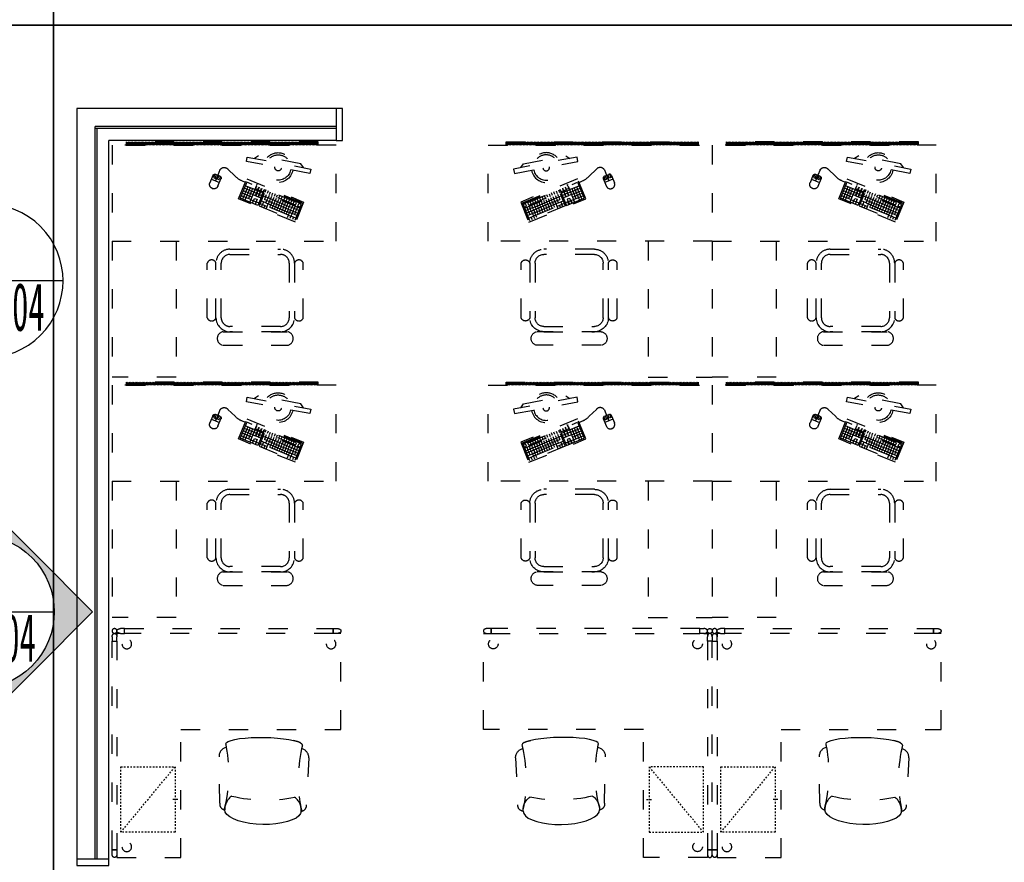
# Model space of a CAD drawing. Header units: millimetres. Extents: x -539149 to -534375, y 505028 to 505469.
# Tile 125 of 135: x -534823 to -534761, y 505231 to 505283. Entities that reach past the tile are written whole.
import ezdxf
from ezdxf.enums import TextEntityAlignment as Align
from ezdxf.lldxf.tags import DXFTag

# ---------------------------------------------------------------- set-up
doc = ezdxf.new("R2010")
doc.units = ezdxf.units.MM
doc.header["$LTSCALE"] = 10
doc.linetypes.add('ACAD_ISO03W100', pattern=[30, 12, -18])
doc.linetypes.add('HIDDEN2', pattern=[0.1875, 0.125, -0.0625])
for name, color, linetype in [('B-平面-到顶家具H', 30, 'Continuous'), ('B-平面-到顶装饰造型线', 6, 'Continuous'), ('B-平面-完成面造型线', 6, 'Continuous'), ('B-平面-活动家具', 30, 'ACAD_ISO03W100'), ('E-图框', 100, 'Continuous'), ('E-填充', 251, 'Continuous'), ('E-文本', 7, 'Continuous'), ('家具', 1, 'Continuous')]:
    doc.layers.add(name, color=color, linetype=linetype)
doc.styles.add('黑体', font='simhei.ttf')
tags = doc.linetypes.add('CENTER', pattern=[2, 1.25, -0.25, 0.25, -0.25]).pattern_tags.tags
tags[10:11] = [DXFTag(74, 4), DXFTag(75, 0), DXFTag(340, '0'), DXFTag(46, 1.0), DXFTag(50, 0.0), DXFTag(44, 0.0), DXFTag(45, 0.0)]
tags[8:9] = [DXFTag(74, 4), DXFTag(75, 0), DXFTag(340, '0'), DXFTag(46, 1.0), DXFTag(50, 0.0), DXFTag(44, 0.0), DXFTag(45, 0.0)]
tags[6:7] = [DXFTag(74, 4), DXFTag(75, 0), DXFTag(340, '0'), DXFTag(46, 1.0), DXFTag(50, 0.0), DXFTag(44, 0.0), DXFTag(45, 0.0)]
tags[4:5] = [DXFTag(74, 4), DXFTag(75, 0), DXFTag(340, '0'), DXFTag(46, 1.0), DXFTag(50, 0.0), DXFTag(44, 0.0), DXFTag(45, 0.0)]

# ---------------------------------------------------------------- blocks, each defined once
blk = doc.blocks.new('A$C42307EB7')
at = {"layer": 'B-平面-活动家具'}
h = blk.add_hatch(dxfattribs=at)
h.set_pattern_fill('ANSI31', color=8, scale=50, angle=90, style=0)
h.set_pattern_definition([(135, (-88, -20), (-4.419417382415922, -4.419417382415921), [])])
h.paths.add_polyline_path([(-1288, -20), (-88, -20), (-88, 0), (-1288, 0)])
for p, q in [((-400, 600), (-400, 1450)), ((-400, 1450), (0, 1450)), ((0, 600), (0, 1450)), ((-694.9238386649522, 1250.000003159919), (-1094.076179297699, 1249.999996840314)), ((-694.9238373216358, 1165.154371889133), (-1094.076177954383, 1165.154365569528))]:
    blk.add_line(p, q, dxfattribs=at)
at = {"layer": 'B-平面-活动家具', "color": 8}
for p, q in [((-1052.681825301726, 1132.427093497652), (-736.3181889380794, 1132.42709850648)), ((-1107.227273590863, 737.2727239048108), (-1107.227278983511, 1077.881638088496)), ((-681.7727335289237, 1077.88164482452), (-681.772728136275, 737.2727306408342)), ((-736.3181818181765, 682.7272752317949), (-1052.681818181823, 682.7272702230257))]:
    blk.add_line(p, q, dxfattribs=at)
at = {"layer": 'B-平面-活动家具', "color": 251, "extrusion": (0, 0, -1)}
for p, q in [((-1181.973894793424, 370.8634374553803), (-1140.985347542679, 470.7831001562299)), ((-1153.732485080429, 439.694991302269), (-1138.929572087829, 433.6226139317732)), ((-1147.361343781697, 455.2400415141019), (-1132.55843078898, 449.1676641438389)), ((-1145.315278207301, 418.08353842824), (-1138.939281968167, 433.6265970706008)), ((-919.0096218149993, 379.7253215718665), (-1140.985347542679, 470.7831001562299)), ((-1138.934427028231, 433.6246055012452), (-1124.131514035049, 427.5522281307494)), ((-1132.55843078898, 449.1676641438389), (-1126.182434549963, 464.7107227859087)), ((-1132.553575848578, 449.1656725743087), (-1117.75551779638, 443.0952867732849)), ((-1124.131514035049, 427.5522281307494), (-1117.75551779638, 443.0952867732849)), ((-1117.760372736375, 443.0972783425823), (-1111.384376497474, 458.6403369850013)), ((-1102.957459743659, 437.0249009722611), (-1117.760372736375, 443.0972783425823)), ((-1102.96231468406, 437.0268925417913), (-1109.338310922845, 421.4838338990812)), ((-1096.591173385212, 452.5719427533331), (-1102.967169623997, 437.0288841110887)), ((-1102.967169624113, 437.0288841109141), (-969.7797922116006, 382.3934203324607)), ((-1088.164256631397, 430.9565067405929), (-1094.540252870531, 415.413448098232)), ((-1181.973894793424, 370.8634374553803), (-1167.170981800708, 364.7910600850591)), ((-1181.973894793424, 370.8634374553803), (-1167.170981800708, 364.7910600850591)), ((-1175.597898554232, 386.4064960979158), (-1160.794985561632, 380.33411872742)), ((-1172.865328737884, 393.0678069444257), (-950.8896030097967, 302.0100283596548)), ((-1160.799840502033, 380.336110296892), (-1167.175836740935, 364.7930516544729)), ((-1166.494187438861, 408.612857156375), (-1151.691274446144, 402.5404797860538)), ((-1160.794985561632, 380.33411872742), (-1160.799840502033, 380.336110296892)), ((-1145.310423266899, 418.081546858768), (-1160.113336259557, 424.1539242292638)), ((-1158.062415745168, 386.9954295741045), (-1151.686419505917, 402.53848821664)), ((-1146.00178244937, 374.2657244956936), (-1152.377778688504, 358.7226658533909)), ((-1151.696129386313, 402.5424713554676), (-1136.893216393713, 396.4700939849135)), ((-1145.315278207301, 418.08353842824), (-1151.691274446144, 402.5404797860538)), ((-1146.00178244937, 374.2657244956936), (-953.6221728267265, 295.3487175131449)), ((-1130.51236521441, 412.0111610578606), (-1145.315278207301, 418.08353842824)), ((-1143.264357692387, 380.9250437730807), (-1136.888361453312, 396.4681024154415)), ((-1136.898071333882, 396.4720855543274), (-1122.095158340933, 390.399708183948)), ((-1130.517220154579, 412.0131526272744), (-1136.893216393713, 396.4700939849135)), ((-1130.517220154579, 412.0131526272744), (-1124.141223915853, 427.5562112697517)), ((-1115.714307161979, 405.9407752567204), (-1130.517220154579, 412.0131526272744)), ((-1128.466299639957, 374.8546579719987), (-1122.090303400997, 390.3977166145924)), ((-1109.343165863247, 421.4858254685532), (-1124.146078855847, 427.5582028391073)), ((-1124.136368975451, 427.5542197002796), (-1109.333455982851, 421.4818423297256)), ((-1122.100013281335, 390.40169975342), (-1107.297100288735, 384.3293223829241)), ((-1115.719162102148, 405.9427668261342), (-1122.095158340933, 390.399708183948)), ((-1115.719162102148, 405.9427668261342), (-1109.343165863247, 421.4858254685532)), ((-1100.916249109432, 399.870389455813), (-1115.719162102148, 405.9427668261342)), ((-1107.297100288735, 384.3293223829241), (-1113.673096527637, 368.7862637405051)), ((-1094.545107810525, 415.4154396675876), (-1109.348020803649, 421.4878170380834)), ((-1109.338310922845, 421.4838338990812), (-1094.535397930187, 415.4114565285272)), ((-1107.301955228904, 384.331313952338), (-1092.499042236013, 378.2589365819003)), ((-1100.921104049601, 399.8723810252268), (-1107.297100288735, 384.3293223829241)), ((-1100.921104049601, 399.8723810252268), (-1094.545107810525, 415.4154396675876)), ((-1086.118191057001, 393.800003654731), (-1100.921104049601, 399.8723810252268)), ((-1098.870183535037, 362.7138863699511), (-1092.494187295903, 378.2569450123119)), ((-1079.747049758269, 409.3450538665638), (-1094.549962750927, 415.4174312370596)), ((-1092.503897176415, 378.2609281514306), (-1077.700984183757, 372.1885507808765)), ((-1086.123045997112, 393.8019952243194), (-1092.499042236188, 378.2589365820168)), ((-1086.123045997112, 393.8019952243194), (-1079.747049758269, 409.3450538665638)), ((-1071.320133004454, 387.7296178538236), (-1086.123045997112, 393.8019952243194)), ((-1084.072125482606, 356.6435005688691), (-1077.696129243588, 372.1865592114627)), ((-1064.948991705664, 403.2746680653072), (-1079.751904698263, 409.3470454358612)), ((-1073.366198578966, 424.8861209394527), (-1079.742194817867, 409.3430622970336)), ((-1077.705839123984, 372.1905423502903), (-1062.902926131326, 366.1181649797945)), ((-1071.324987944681, 387.7316094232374), (-1077.700984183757, 372.1885507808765)), ((-1071.324987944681, 387.7316094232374), (-1064.948991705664, 403.2746680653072)), ((-1056.522074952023, 381.6592320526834), (-1071.324987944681, 387.7316094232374)), ((-1050.150933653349, 397.2042822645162), (-1064.953846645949, 403.2766596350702)), ((-1058.568140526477, 418.8157351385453), (-1064.944136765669, 403.2726764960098)), ((-1056.52692989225, 381.6612236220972), (-1062.902926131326, 366.1181649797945)), ((-1056.52692989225, 381.6612236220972), (-1050.150933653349, 397.2042822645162)), ((-1041.724016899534, 375.588846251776), (-1056.52692989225, 381.6612236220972)), ((-1035.352875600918, 391.133896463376), (-1050.155788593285, 397.2062738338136)), ((-1043.770082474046, 412.7453493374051), (-1050.146078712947, 397.202290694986)), ((-1041.728871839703, 375.5908378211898), (-1048.104868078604, 360.0477791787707)), ((-1041.728871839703, 375.5908378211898), (-1035.352875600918, 391.133896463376)), ((-1026.92595884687, 369.5184604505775), (-1041.728871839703, 375.5908378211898)), ((-1020.554817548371, 385.0635106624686), (-1035.357730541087, 391.1358880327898)), ((-1028.972024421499, 406.6749635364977), (-1035.348020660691, 391.1319048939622)), ((-1026.930813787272, 369.5204520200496), (-1033.306810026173, 353.9773933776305)), ((-1026.930813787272, 369.5204520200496), (-1020.554817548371, 385.0635106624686)), ((-1012.127900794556, 363.4480746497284), (-1026.930813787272, 369.5204520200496)), ((-1005.75675949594, 378.9931248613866), (-1020.55967248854, 385.0655022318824)), ((-1014.173966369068, 400.6045777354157), (-1020.549962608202, 385.0615190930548)), ((-1012.132755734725, 363.4500662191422), (-1005.75675949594, 378.9931248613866)), ((-990.9587014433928, 372.9227390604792), (-1005.761614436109, 378.9951164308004)), ((-999.3759083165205, 394.5341919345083), (-1005.751904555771, 378.9911332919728)), ((-997.3346976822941, 357.3796804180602), (-990.9587014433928, 372.9227390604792)), ((-976.1606433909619, 366.852353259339), (-990.96355638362, 372.924730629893)), ((-984.5778502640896, 388.4638061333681), (-990.9538465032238, 372.9207474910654)), ((-969.7797922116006, 382.3934203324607), (-976.1557884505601, 366.850361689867)), ((-963.4086509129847, 397.9384705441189), (-969.7846471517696, 382.3954119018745)), ((-954.9768792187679, 376.3210429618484), (-969.7797922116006, 382.3934203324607)), ((-954.9817341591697, 376.3230345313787), (-948.6057379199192, 391.8660931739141)), ((-940.1788211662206, 370.250657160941), (-954.9817341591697, 376.3230345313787)), ((-952.565240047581, 276.7565596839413), (-911.5766927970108, 376.6762223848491)), ((-950.8896030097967, 302.0100283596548), (-919.0096218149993, 379.7253215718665)), ((-946.5548174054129, 354.7075985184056), (-940.1788211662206, 370.250657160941)), ((-933.8076798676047, 385.7957073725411), (-940.1836761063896, 370.2526487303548)), ((-925.3759081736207, 364.178279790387), (-940.1788211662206, 370.250657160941)), ((-916.4690874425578, 360.6546186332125), (-910.1387556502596, 376.0863589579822)), ((-911.5766927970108, 376.6762223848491), (-800.5548453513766, 331.1333921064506)), ((-895.3358426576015, 370.0139815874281), (-901.6661744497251, 354.5822412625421)), ((-1186.189936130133, 359.9675291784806), (-1183.768105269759, 365.8713374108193)), ((-1186.189936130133, 359.9675291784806), (-905.1881783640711, 244.6963851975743)), ((-1183.768105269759, 365.8713374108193), (-902.7663475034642, 250.6001934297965)), ((-1152.377778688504, 358.7226658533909), (-841.5433926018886, 231.2137294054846)), ((-1131.203724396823, 368.1953386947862), (-1137.579720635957, 352.6522800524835)), ((-1116.405666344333, 362.1249528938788), (-1122.781662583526, 346.5818942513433)), ((-1101.607608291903, 356.0545670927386), (-1107.983604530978, 340.5115084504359)), ((-1086.809550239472, 349.9841812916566), (-1093.185546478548, 334.4411226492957)), ((-1072.011492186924, 343.9137954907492), (-1078.387488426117, 328.3707368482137)), ((-1069.274067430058, 350.5731147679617), (-1062.898071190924, 366.1161734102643)), ((-1057.213434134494, 337.843409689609), (-1063.589430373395, 322.3003510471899)), ((-1062.907781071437, 366.120156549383), (-1048.104868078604, 360.0477791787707)), ((-1054.476009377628, 344.5027289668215), (-1048.100013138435, 360.0457876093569)), ((-1042.415376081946, 331.7730238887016), (-1048.791372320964, 316.2299652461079)), ((-1048.109723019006, 360.0497707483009), (-1033.306810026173, 353.9773933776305)), ((-1039.677951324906, 338.4323431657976), (-1033.301955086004, 353.9754018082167)), ((-1027.617318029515, 325.7026380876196), (-1033.99331426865, 310.1595794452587)), ((-1033.311664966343, 353.9793849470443), (-1018.508751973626, 347.9070075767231)), ((-1024.879893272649, 332.3619573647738), (-1018.503897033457, 347.9050160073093)), ((-1019.190401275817, 304.0872020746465), (-1012.814405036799, 319.6302607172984)), ((-1018.513606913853, 347.9089991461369), (-1003.710693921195, 341.8366217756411)), ((-1012.132755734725, 363.4500662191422), (-1018.508751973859, 347.9070075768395)), ((-997.329842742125, 357.3776888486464), (-1012.132755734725, 363.4500662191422)), ((-1010.08183522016, 326.2915715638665), (-1003.705838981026, 341.8346302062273)), ((-998.0212019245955, 313.561866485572), (-1004.397198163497, 298.0188078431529)), ((-1003.715548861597, 341.8386133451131), (-988.9126358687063, 335.7662359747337)), ((-997.3346976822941, 357.3796804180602), (-1003.710693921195, 341.8366217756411)), ((-997.3395526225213, 357.381671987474), (-982.536639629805, 351.3092946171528)), ((-982.5317846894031, 351.3073030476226), (-997.3346976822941, 357.3796804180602)), ((-995.2837771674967, 320.221185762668), (-988.907780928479, 335.7642444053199)), ((-988.9174908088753, 335.7682275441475), (-974.1145778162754, 329.6958501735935)), ((-982.536639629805, 351.3092946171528), (-988.9126358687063, 335.7662359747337)), ((-982.536639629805, 351.3092946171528), (-976.1606433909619, 366.852353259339)), ((-967.7337266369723, 345.2369172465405), (-982.536639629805, 351.3092946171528)), ((-980.4857191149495, 314.1507999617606), (-974.1097228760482, 329.6938586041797)), ((-961.36258533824, 360.7819674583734), (-976.1654983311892, 366.8543448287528)), ((-974.1194327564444, 329.6978417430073), (-959.3165197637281, 323.6254643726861)), ((-967.7385815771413, 345.2389088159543), (-974.1145778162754, 329.6958501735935)), ((-961.3674402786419, 360.7839590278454), (-967.7434365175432, 345.2409003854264)), ((-967.7434365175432, 345.2409003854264), (-952.940523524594, 339.168523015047)), ((-959.3116648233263, 323.6234728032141), (-965.6876610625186, 308.0804141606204)), ((-961.357730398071, 360.7799758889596), (-946.5548174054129, 354.7075985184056)), ((-944.5087518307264, 317.5510954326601), (-959.3116648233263, 323.6234728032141)), ((-959.3068098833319, 323.6214812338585), (-952.930813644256, 339.1645398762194)), ((-946.5548174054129, 354.7075985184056), (-931.7519044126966, 348.6352211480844)), ((-929.3483292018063, 329.2582999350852), (-942.0187368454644, 298.3710657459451)), ((-920.8398276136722, 307.8417470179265), (-935.6427406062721, 313.9141243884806)), ((-914.5454162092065, 323.1859225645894), (-929.3483292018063, 329.2582999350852)), ((-927.2158238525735, 292.2986883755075), (-914.5454162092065, 323.1859225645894)), ((-912.1205729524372, 322.1912154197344), (-924.7909805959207, 291.3039812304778)), ((-901.6661744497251, 354.5822412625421), (-916.4690874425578, 360.6546186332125)), ((-897.3176599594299, 316.1188380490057), (-912.1205729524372, 322.1912154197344)), ((-909.9880676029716, 285.2316038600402), (-897.3176599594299, 316.1188380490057)), ((-895.0608013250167, 315.1930407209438), (-907.7312089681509, 284.3058065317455)), ((-905.5542799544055, 338.1981692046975), (-892.9109994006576, 369.0192744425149)), ((-890.7513669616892, 332.1257918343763), (-905.5542799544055, 338.1981692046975)), ((-900.7550445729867, 255.5032388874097), (-859.7664973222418, 355.4229015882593)), ((-884.438418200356, 347.5151567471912), (-899.2413311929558, 353.5875341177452)), ((-880.2578883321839, 309.1206633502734), (-895.0608013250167, 315.1930407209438)), ((-892.928295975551, 278.2334291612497), (-880.2578883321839, 309.1206633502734)), ((-878.1080864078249, 362.9468970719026), (-890.7513669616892, 332.1257918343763)), ((-882.1815595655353, 346.5893594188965), (-875.851227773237, 362.0210997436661)), ((-867.3786465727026, 340.5169820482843), (-882.1815595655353, 346.5893594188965)), ((-878.8944860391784, 308.7937256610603), (-819.682834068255, 284.5042161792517)), ((-876.8435655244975, 271.6352310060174), (-851.3395805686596, 333.8074655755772)), ((-872.5184898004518, 324.3367843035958), (-813.3068378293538, 300.0472748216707)), ((-861.0483147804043, 355.9487223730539), (-867.3786465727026, 340.5169820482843)), ((-866.1424935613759, 339.8798429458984), (-806.9308415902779, 315.5903334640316)), ((-862.0406525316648, 265.562853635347), (-830.1606713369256, 343.2781468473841)), ((-847.2377395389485, 259.4904762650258), (-815.3577583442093, 337.2057694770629)), ((-841.5433926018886, 231.2137294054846), (-800.5548453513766, 331.1333921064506)), ((-983.2231438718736, 307.4914806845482), (-989.5991401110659, 291.9484220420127)), ((-974.7913721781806, 285.8740531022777), (-968.4153759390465, 301.4171117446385)), ((-959.9933141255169, 279.8036673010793), (-953.6173178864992, 295.3467259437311)), ((-944.7487279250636, 291.7160412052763), (-951.1247241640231, 276.1729825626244)), ((-929.9458149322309, 285.643663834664), (-944.7487279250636, 291.7160412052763)), ((-942.0187368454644, 298.3710657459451), (-927.2158238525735, 292.2986883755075)), ((-936.321811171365, 270.1006051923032), (-929.9458149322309, 285.643663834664)), ((-927.5209716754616, 284.648956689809), (-933.8969679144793, 269.1058980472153)), ((-912.7180586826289, 278.5765793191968), (-927.5209716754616, 284.648956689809)), ((-924.7909805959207, 291.3039812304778), (-909.9880676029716, 285.2316038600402)), ((-919.094054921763, 263.0335206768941), (-912.7180586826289, 278.5765793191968)), ((-903.6120713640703, 300.7746625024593), (-918.4149843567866, 306.8470398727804)), ((-910.4612000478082, 277.650781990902), (-916.8371962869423, 262.1077233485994)), ((-895.6582870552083, 271.5784046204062), (-910.4612000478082, 277.650781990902)), ((-907.7312089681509, 284.3058065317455), (-892.928295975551, 278.2334291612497)), ((-905.1881783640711, 244.6963851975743), (-902.7663475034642, 250.6001934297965)), ((-902.0342832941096, 256.035345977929), (-895.6582870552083, 271.5784046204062)), ((-886.5522997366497, 293.7764878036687), (-901.355212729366, 299.8488651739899)), ((-891.6464785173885, 277.7076083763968), (-832.4348265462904, 253.41809889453)), ((-885.2704822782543, 293.2506670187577), (-826.0588303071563, 268.9611575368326)), ((-625.694759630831, 270.2167584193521), (-626.4147563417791, 270.5121118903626))]:
    blk.add_line(p, q, dxfattribs=at)
at = {"layer": 'B-平面-活动家具', "color": 251, "linetype": 'ByBlock', "extrusion": (0, 0, -1)}
for p, q in [((-677.4731214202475, 196.2055301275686), (-669.2053305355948, 216.3603033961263)), ((-620.2133328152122, 212.4372604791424), (-670.8931608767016, 233.2268875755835)), ((-669.2053305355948, 216.3603033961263), (-659.5663832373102, 212.4062623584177)), ((-659.5663832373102, 212.4062623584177), (-668.2834499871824, 191.1562686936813)), ((-659.9510710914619, 187.7338371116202), (-654.3511621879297, 201.384992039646)), ((-656.1834979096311, 202.136643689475), (-652.0486431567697, 212.216368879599)), ((-652.5188264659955, 200.6333403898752), (-656.1834979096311, 202.136643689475)), ((-648.3839717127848, 210.7130655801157), (-652.5188264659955, 200.6333403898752)), ((-652.0486431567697, 212.216368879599), (-648.3839717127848, 210.7130655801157)), ((-642.8985604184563, 205.5688709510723), (-651.6156271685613, 184.3188772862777)), ((-650.2163074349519, 211.4647172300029), (-645.5532468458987, 222.8320740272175)), ((-633.2596131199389, 201.6148299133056), (-642.8985604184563, 205.5688709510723)), ((-641.5274040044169, 181.4600566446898), (-633.2596131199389, 201.6148299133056))]:
    blk.add_line(p, q, dxfattribs=at)
at = {"layer": 'B-平面-活动家具'}
blk.add_lwpolyline([(-1052.681817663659, 649.9999974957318, -0.4142135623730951), (-1139.954546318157, 737.2727233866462), (-1139.954551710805, 1077.881637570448, -0.4142135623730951), (-1052.681825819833, 1165.154366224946), (-736.3181894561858, 1165.154371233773, -0.4142135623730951), (-649.0454608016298, 1077.881645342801), (-649.0454554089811, 737.2727311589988, -0.4142135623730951), (-736.3181813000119, 650.000002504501)], format="xyb", close=True, dxfattribs=at)
for points in [[(-1139.954551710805, 1077.881637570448, 0.7558018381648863), (-1194.500006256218, 1077.881636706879), (-1194.500000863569, 737.272722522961, 0.7558018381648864), (-1139.954546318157, 737.2727233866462)], [(-649.0454608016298, 1077.881645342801, -0.7558018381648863), (-594.5000062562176, 1077.88164620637), (-594.5000008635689, 737.2727320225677, -0.7558018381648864), (-649.0454554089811, 737.2727311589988)]]:
    blk.add_lwpolyline(points, format="xyb", dxfattribs=at)
for points in [[(-1400, 600), (-1400, 0), (0, 0), (0, 600)], [(-1288, -20), (-88, -20), (-88, 0), (-1288, 0)]]:
    blk.add_lwpolyline(points, close=True, dxfattribs=at)
at = {"layer": 'B-平面-活动家具', "extrusion": (0, 0, -1)}
for points in [[(1145.350615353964, 481.2207453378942), (790.1172001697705, 335.4986599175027), (841.7324078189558, 209.6738994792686), (1196.965823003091, 355.3959848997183)], [(1240.961175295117, 148.8677548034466), (1235.693961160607, 176.9494290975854), (839.4263441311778, 102.622436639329), (844.6935582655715, 74.54076234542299)]]:
    blk.add_lwpolyline(points, close=True, dxfattribs=at)
blk.add_lwpolyline([(626.4147563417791, 270.5121118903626, -0.4142135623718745), (661.6418088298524, 255.7793330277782), (680.1674167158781, 210.6186084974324, -0.414213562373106), (672.8010272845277, 193.0050822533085), (647.1011148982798, 182.4625919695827, -0.4142135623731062), (629.4875886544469, 189.8289814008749), (610.9619807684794, 234.9897059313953, -0.4223949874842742)], format="xyb", close=True, dxfattribs=at)
blk.add_lwpolyline([(832.4925735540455, 232.1982675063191), (809.9682055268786, 222.958433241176, 0.1231056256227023), (769.5393866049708, 193.2165806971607), (723.9717062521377, 150.5312306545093, -0.5125255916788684), (673.8108224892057, 153.9472850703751), (659.9510710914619, 187.7338371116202)], format="xyb", dxfattribs=at)
blk.add_lwpolyline([(1195.681775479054, 140.3748034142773), (1178.792511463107, 115.9211934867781), (915.6509625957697, 66.56434705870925), (889.9729580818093, 83.03371373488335)], dxfattribs=at)
at = {"layer": 'B-平面-活动家具'}
for centre, start, end in [((-1089.191145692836, 1207.577181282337), 96.56874027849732, 263.4312615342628), ((-699.8088709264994, 1207.577187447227), 276.5687402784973, 83.43126153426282)]:
    blk.add_arc(centre, 42.70314781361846, start, end, dxfattribs=at)
at = {"layer": 'B-平面-活动家具', "color": 8}
for centre, radius, start, end in [((-1052.681824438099, 1077.881638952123), 54.54545454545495, 90.00000090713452, 180.0000009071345), ((-736.3181880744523, 1077.881643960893), 54.54545454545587, 9.071344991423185e-07, 90.00000090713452), ((-1052.681819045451, 737.2727247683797), 54.54545454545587, 180.0000009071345, 270.0000009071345), ((-736.3181826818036, 737.2727297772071), 54.54545454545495, 270.0000009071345, 9.071344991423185e-07)]:
    blk.add_arc(centre, radius, start, end, dxfattribs=at)
at = {"layer": 'B-平面-活动家具', "extrusion": (0, 0, -1)}
for start, end in [(10.62340059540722, 190.6234005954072), (222.7366597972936, 338.5101413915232)]:
    blk.add_arc((1037.560152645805, 139.7859328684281), 93.10154607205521, start, end, dxfattribs=at)
at = {"layer": 'B-平面-活动家具', "color": 8, "extrusion": (0, 0, -1)}
for radius, start, end in [(79.27754607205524, 10.62340059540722, 190.6234005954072), (20.53890950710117, 10.62340059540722, 190.6234005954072), (79.27754607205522, 229.2535876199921, 331.9932135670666)]:
    blk.add_arc((1037.560152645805, 139.7859328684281), radius, start, end, dxfattribs=at)
blk = doc.blocks.new('A$C50D80CFC')
for p, q in [((317.432712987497, 678.1137840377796, 4.4319627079e-06), (309.5248600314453, 675.3435758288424, 4.4319627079e-06)), ((330.2413478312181, 675.6615246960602, 4.4319627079e-06), (317.432712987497, 678.1137840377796, 4.4319627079e-06)), ((225.1857920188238, 649.1120326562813, 4.4319627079e-06), (23.64198965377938, 434.4292459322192, 4.4319627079e-06)), ((330.2413478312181, 675.6615246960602, 4.4319627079e-06), (347.5562974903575, 668.0602894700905, 4.4319627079e-06)), ((347.5562974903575, 668.0602894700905, 4.4319627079e-06), (330.2413478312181, 675.6615246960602, 4.4319627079e-06)), ((347.5562974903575, 668.0602894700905, 4.4319627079e-06), (368.8563607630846, 655.5422358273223, 4.4319627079e-06)), ((368.856360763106, 655.542235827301, 4.4319627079e-06), (347.5562974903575, 668.0602894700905, 4.4319627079e-06)), ((393.4927267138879, 638.485580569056, 4.4319627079e-06), (368.856360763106, 655.542235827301, 4.4319627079e-06)), ((420.7151116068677, 617.4130623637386, 4.4319627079e-06), (393.4927267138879, 638.485580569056, 4.4319627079e-06)), ((449.6978958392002, 592.9596549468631, 4.4319627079e-06), (420.7151116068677, 617.4130623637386, 4.4319627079e-06)), ((479.5601110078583, 565.8710296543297, 4.4319627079e-06), (449.6978958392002, 592.9596549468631, 4.4319627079e-06)), ((509.3946517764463, 536.9712686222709, 4.4319627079e-06), (479.5601110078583, 565.8710296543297, 4.4319627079e-06)), ((538.2959502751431, 507.1351903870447, 4.4319627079e-06), (509.3946517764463, 536.9712686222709, 4.4319627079e-06)), ((565.3830381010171, 477.2745126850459, 4.4319627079e-06), (538.2959502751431, 507.1351903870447, 4.4319627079e-06)), ((589.8364455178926, 448.2917284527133, 4.4319627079e-06), (565.3830381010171, 477.2745126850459, 4.4319627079e-06)), ((610.9105011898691, 421.0678060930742, 4.4319627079e-06), (589.8364455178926, 448.2917284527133, 4.4319627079e-06)), ((9.295180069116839, 369.9762511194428, 4.4319627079e-06), (6.57078912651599, 351.9909659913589, 4.4319627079e-06)), ((17.4046268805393, 383.2234744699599, 4.4319627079e-06), (9.295180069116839, 369.9762511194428, 4.4319627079e-06)), ((627.965618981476, 396.4329776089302, 4.4319627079e-06), (610.9105011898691, 421.0678060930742, 4.4319627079e-06)), ((640.4836726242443, 375.1329143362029, 4.4319627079e-06), (627.965618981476, 396.4329776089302, 4.4319627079e-06)), ((648.0849078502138, 357.8179646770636, 4.4319627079e-06), (640.4836726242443, 375.1329143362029, 4.4319627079e-06)), ((6.57078912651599, 351.9909659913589, 4.4319627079e-06), (9.313629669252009, 329.817621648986, 4.4319627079e-06)), ((9.313629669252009, 329.817621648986, 4.4319627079e-06), (17.44221596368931, 304.1280910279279, 4.4319627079e-06)), ((647.7669589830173, 337.1014768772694, 4.4319627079e-06), (650.5371671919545, 345.0093298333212, 4.4319627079e-06)), ((650.5371671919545, 345.0093298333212, 4.4319627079e-06), (648.0849078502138, 357.8179646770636, 4.4319627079e-06)), ((17.44221596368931, 304.1280910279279, 4.4319627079e-06), (30.70747840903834, 275.7003322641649, 4.4319627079e-06)), ((30.70747840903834, 275.7003322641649, 4.4319627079e-06), (48.70660073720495, 245.4045514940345, 4.4319627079e-06)), ((406.8526290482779, 51.21860646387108, 4.4319627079e-06), (618.8371276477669, 250.2292609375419, 4.4319627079e-06)), ((48.70660073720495, 245.4045514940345, 4.4319627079e-06), (70.89531974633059, 214.1570788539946, 4.4319627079e-06)), ((70.89531974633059, 214.1570788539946, 4.4319627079e-06), (96.5956126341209, 182.9065312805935, 4.4319627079e-06)), ((96.5956126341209, 182.9065312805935, 4.4319627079e-06), (125.027983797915, 152.6046006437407, 4.4319627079e-06)), ((125.027983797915, 152.6046006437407, 4.4319627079e-06), (155.3314519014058, 124.1706920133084, 4.4319627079e-06)), ((155.3314519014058, 124.1706920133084, 4.4319627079e-06), (186.5804620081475, 98.47193659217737, 4.4319627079e-06)), ((186.5804620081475, 98.47193659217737, 4.4319627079e-06), (217.8279346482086, 76.28321758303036, 4.4319627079e-06)), ((217.8279346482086, 76.28321758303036, 4.4319627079e-06), (248.1252528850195, 58.28255778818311, 4.4319627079e-06)), ((248.1252528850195, 58.28255778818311, 4.4319627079e-06), (276.5514741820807, 45.01883280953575, 4.4319627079e-06)), ((276.5514741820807, 45.01883280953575, 4.4319627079e-06), (302.24100480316, 36.89024651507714, 4.4319627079e-06)), ((302.24100480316, 36.89024651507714, 4.4319627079e-06), (324.4143491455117, 34.14740597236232, 4.4319627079e-06)), ((324.4143491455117, 34.14740597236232, 4.4319627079e-06), (342.3996342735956, 36.87179691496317, 4.4319627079e-06)), ((342.3996342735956, 36.87179691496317, 4.4319627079e-06), (355.6468576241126, 44.98124372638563, 4.4319627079e-06))]:
    blk.add_line(p, q)
at = {"extrusion": (0, 0, -1)}
for centre, major_axis, ratio, start_param, end_param in [((-449.5744972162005, 1151.46360562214, 4.4319627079e-06), (-633.4589835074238, 633.4589835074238), 0.9999999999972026, 2.942373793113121, 3.381095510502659), ((265.0665981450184, 609.1338043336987, 4.4319627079e-06), (39.9295469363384, 39.9295469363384), 0.9999999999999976, -1.569576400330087, -0.1903970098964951), ((-505.3333516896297, 1198.08193754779, 4.4319627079e-06), (-684.5616480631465, 684.5616480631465), 0.9999999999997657, 2.926577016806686, 2.95062812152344), ((45.86689978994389, 405.7392633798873, 4.4319627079e-06), (25.66185622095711, 25.66185622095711), 0.9999999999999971, 3.257715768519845, 4.838691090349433), ((91.28059034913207, 315.3515977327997, 4.4319627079e-06), (70.9371747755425, 70.9371747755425), 0.9999999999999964, 4.670073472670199, 5.682024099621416), ((1123.886988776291, -421.9978803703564, 4.4319627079e-06), (-633.4589835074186, 633.4589835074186), 0.99999999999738, 6.043682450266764, 6.482404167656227), ((581.5571874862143, 292.6432149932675, 4.4319627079e-06), (39.9295469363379, 39.9295469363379), 0.9999999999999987, 0.1903970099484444, 1.635129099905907), ((378.1626465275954, 73.44351664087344, 4.4319627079e-06), (25.6618562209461, 25.6618562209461), 0.9999999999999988, 1.444494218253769, 3.025469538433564)]:
    blk.add_ellipse(centre, major_axis=major_axis, ratio=ratio, start_param=start_param, end_param=end_param, dxfattribs=at)
at = {"extrusion": (0, 0, -0.9999999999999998)}
for centre, major_axis, ratio, start_param, end_param in [((863.0119863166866, 890.5886031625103, 4.4319627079e-06), (-630.3613354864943, 630.3613354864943), 0.9999999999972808, 4.491074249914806, 4.933703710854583), ((1170.505320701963, -477.7567348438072, 4.4319627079e-06), (684.5616480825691, 684.5616480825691), 0.9999999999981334, -1.379831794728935, -1.355780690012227), ((287.7749808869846, 118.8572071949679, 4.4319627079e-06), (70.93717477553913, 70.93717477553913), 0.9999999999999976, 0.6011612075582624, 1.613111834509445)]:
    blk.add_ellipse(centre, major_axis=major_axis, ratio=ratio, start_param=start_param, end_param=end_param, dxfattribs=at)
blk = doc.blocks.new('1grjh')
at = {"layer": 'B-平面-活动家具', "elevation": 450.9834994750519}
for points in [[(22796.75707599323, -67373.4589914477), (22796.75707599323, -67347.40262844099, 0.15271203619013), (22791.88651290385, -67330.78155065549, 0.2467330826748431), (22781.75707484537, -67325.4589914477, 0.246733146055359), (22771.62763761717, -67330.78154819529, 0.1527120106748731), (22766.75707452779, -67347.40262084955), (22766.75707452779, -67373.4589914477), (22796.75707599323, -67373.4589914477)], [(22796.75707599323, -68677.4589914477), (22796.75707599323, -68703.5153544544, -0.15271203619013), (22791.88651290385, -68720.1364322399, -0.2467330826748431), (22781.75707484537, -68725.4589914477, -0.246733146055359), (22771.62763761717, -68720.1364347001, -0.1527120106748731), (22766.75707452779, -68703.51536204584), (22766.75707452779, -68677.4589914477), (22796.75707599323, -68677.4589914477)], [(22844.75707484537, -68755.45899259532), (22818.70071183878, -68755.45899259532, -0.15271203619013), (22802.07963405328, -68750.58842950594, -0.2467330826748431), (22796.75707484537, -68740.4589914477, -0.246733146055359), (22802.07963159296, -68730.3295542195, -0.1527120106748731), (22818.70070424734, -68725.45899113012), (22844.75707484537, -68725.45899113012), (22844.75707484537, -68755.45899259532)], [(24148.75707484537, -68755.45899259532), (24174.81343785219, -68755.45899259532, 0.15271203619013), (24191.43451563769, -68750.58842950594, 0.2467330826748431), (24196.75707484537, -68740.4589914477, 0.246733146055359), (24191.43451809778, -68730.3295542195, 0.1527120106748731), (24174.81344544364, -68725.45899113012), (24148.75707484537, -68725.45899113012), (24148.75707484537, -68755.45899259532)]]:
    blk.add_lwpolyline(points, format="xyb", dxfattribs=at)
for points in [[(22796.81344544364, -67347.45899113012), (22796.81344544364, -67325.45899113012), (23196.81344544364, -67325.45899113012), (23196.81344544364, -68125.45899113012), (24196.81344544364, -68125.45899113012), (24196.81344544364, -68725.45899113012), (24174.81344544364, -68725.45899113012)], [(22818.70070424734, -68725.45899113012), (22796.70070424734, -68725.45899113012), (22796.70070424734, -68703.45899113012)]]:
    blk.add_lwpolyline(points, dxfattribs=at)
for points in [[(22766.75707452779, -68677.4589914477), (22796.75707452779, -68677.4589914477), (22796.75707452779, -67373.4589914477), (22766.75707452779, -67373.4589914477)], [(22844.75707484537, -68725.45899113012), (22844.75707484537, -68755.45899113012), (24148.75707484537, -68755.45899113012), (24148.75707484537, -68725.45899113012)]]:
    blk.add_lwpolyline(points, close=True, dxfattribs=at)
at = {"layer": 'B-平面-活动家具'}
for centre, radius in [((22858.45674386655, -67391.7326857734), 30.00000000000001), ((22858.45674386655, -68659.18529712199), 30), ((24135.05740582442, -68659.18529712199), 30), ((22781.75707484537, -68740.4589914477, 450.9834994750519), 15)]:
    blk.add_circle(centre, radius, dxfattribs=at)
at = {"layer": '家具', "color": 8, "linetype": 'HIDDEN2'}
for p, q in [((22820.75707452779, -67482.73873455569, 450.9834994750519), (23160.75707452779, -67892.73873455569, 450.9834994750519)), ((23176.78797030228, -67687.73873455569, 450.9834994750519), (23144.72617875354, -67687.73873455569, 450.9834994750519))]:
    blk.add_line(p, q, dxfattribs=at)
at = {"layer": '家具', "color": 8, "linetype": 'HIDDEN2', "elevation": 450.9834994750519}
blk.add_lwpolyline([(23160.75707452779, -67892.73873455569), (23160.75707452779, -67482.73873455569), (22820.75707452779, -67482.73873455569), (22820.75707452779, -67892.73873455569)], close=True, dxfattribs=at)
at = {"layer": 'B-平面-活动家具', "rotation": 226.0000000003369}
blk.add_blockref('A$C50D80CFC', (23685.17330275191, -67335.98757118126, 450.9834950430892), dxfattribs=at)
blk = doc.blocks.new('asdsadsadadfsaf777779')
at = {"layer": 'E-填充'}
h = blk.add_hatch(color=251, dxfattribs=at)
edge = h.paths.add_edge_path()
edge.add_line((-537194.3400347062, 505246.3478948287), (-537201.5400347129, 505253.5478948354))
edge.add_line((-537201.5400347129, 505253.5478948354), (-537201.5400347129, 505251.1478948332))
edge.add_ellipse((-537201.5400347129, 505246.3478948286), major_axis=(3.394112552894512, 3.394112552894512), ratio=0.999999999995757, start_angle=-44.99999999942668, end_angle=45.000000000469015, ccw=False)
edge.add_ellipse((-537201.5400347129, 505246.3478948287), major_axis=(3.394112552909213, 3.394112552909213), ratio=0.9999999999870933, start_angle=225.0000000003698, end_angle=314.99999999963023, ccw=False)
edge.add_line((-537201.5400347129, 505241.5478948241), (-537201.5400347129, 505239.1478948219))
edge.add_line((-537201.5400347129, 505239.1478948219), (-537194.3400347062, 505246.3478948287))
at = {"layer": 'E-图框', "color": 1, "linetype": 'CENTER', "ltscale": 0.5, "const_width": 0.1}
blk.add_lwpolyline([(-537192.1570317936, 505363.9807950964), (-537196.7869194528, 505363.9807950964), (-537196.7869194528, 505185.7352268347), (-537188.3320139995, 505185.7352268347)], dxfattribs=at)
at = {"layer": 'E-图框', "linetype": 'CENTER', "ltscale": 0.5, "const_width": 0.1}
blk.add_lwpolyline([(-537212.8679479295, 505278.2585920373), (-537212.8679479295, 505282.9965592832), (-536991.6996331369, 505282.9965592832), (-536991.6996331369, 505278.9398673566)], dxfattribs=at)
at = {"layer": 'E-文本', "color": 3}
for p, q in [((-537196.1890642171, 505267.0175885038), (-537205.7890642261, 505267.0175885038)), ((-537206.3400347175, 505246.3478948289), (-537196.7400347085, 505246.3478948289))]:
    blk.add_line(p, q, dxfattribs=at)
blk.add_lwpolyline([(-537201.540034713, 505251.1478948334), (-537201.540034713, 505253.5478948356), (-537194.3400347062, 505246.3478948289), (-537201.5400347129, 505239.1478948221), (-537201.5400347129, 505241.5478948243)], dxfattribs=at)
at = {"layer": 'E-文本', "color": 3, "extrusion": (0, 0, -1)}
blk.add_ellipse((-537200.9890642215, 505267.0175885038), major_axis=(-3.394112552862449, 3.394112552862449), ratio=0.9999999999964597, start_param=5.497787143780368, end_param=11.78097245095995, dxfattribs=at)
at = {"layer": 'E-文本', "color": 3}
blk.add_ellipse((-537201.540034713, 505246.3478948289), major_axis=(3.394112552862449, 3.394112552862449), ratio=0.9999999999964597, start_param=5.497787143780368, end_param=11.78097245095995, dxfattribs=at)
at = {"layer": 'E-文本', "style": '黑体', "width": 0.470899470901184}
for p, p2 in [((-537204.4514438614, 505263.9006966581), (-537197.3403327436, 505263.9006966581)), ((-537205.0024143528, 505243.2310029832), (-537197.8913032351, 505243.2310029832))]:
    blk.add_text('20F-L04', height=3.000000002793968, dxfattribs=at).set_placement(p, p2, align=Align.FIT)

msp = doc.modelspace()

# ---------------------------------------------------------------- linework, layer by layer
at = {"layer": 'B-平面-到顶家具H', "ltscale": 0.01}
for p, q in [((-534819.3232111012, 505277.7986509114, 0.06894340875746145), (-534819.3232111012, 505230.8984953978, 0.06894340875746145)), ((-534803.123205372, 505277.7986509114, 0.06894340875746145), (-534819.3232111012, 505277.7986509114, 0.06894340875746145)), ((-534817.3232111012, 505230.8984953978, 0.06894340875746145), (-534817.3232111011, 505275.7986509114, 0.06894340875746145)), ((-534803.123205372, 505275.7986509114, 0.06894340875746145), (-534817.3232111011, 505275.7986509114, 0.06894340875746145))]:
    msp.add_line(p, q, dxfattribs=at)
at = {"layer": 'B-平面-到顶装饰造型线', "color": 4, "ltscale": 0.01}
for p, q in [((-534818.1832111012, 505230.8984953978, 0.06894340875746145), (-534818.1832111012, 505276.6586509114, 0.06894340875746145)), ((-534803.123205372, 505276.6586509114, 0.06894340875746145), (-534818.1832111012, 505276.6586509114, 0.06894340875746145)), ((-534803.123205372, 505276.5386509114, 0.06894340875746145), (-534818.1832111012, 505276.5386509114, 0.06894340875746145)), ((-534818.0632111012, 505230.8984953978, 0.06894340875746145), (-534818.0632111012, 505276.5386509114, 0.06894340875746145))]:
    msp.add_line(p, q, dxfattribs=at)
at = {"layer": 'B-平面-完成面造型线', "ltscale": 0.01, "elevation": 0.06894340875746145}
for points in [[(-534803.123205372, 505275.7986509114), (-534802.723205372, 505275.7986509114), (-534802.7232053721, 505277.7986509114), (-534803.123205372, 505277.7986509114)], [(-534817.3232111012, 505230.4984953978), (-534817.3232111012, 505230.8984953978), (-534819.3232111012, 505230.8984953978), (-534819.3232111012, 505230.4984953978)]]:
    msp.add_lwpolyline(points, close=True, dxfattribs=at)

# ---------------------------------------------------------------- block references
msp.add_blockref('asdsadsadadfsaf777779', (2376, 0))
at = {"layer": 'B-平面-活动家具', "ltscale": 0.01, "yscale": 0.01, "zscale": 0.01, "rotation": 180}
for name, p, xscale in [('A$C42307EB7', (-534817.123205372, 505275.4986117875, 0.06894340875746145), 0.01), ('A$C42307EB7', (-534779.623205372, 505275.4986117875, 0.06894340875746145), -0.01), ('A$C42307EB7', (-534779.623205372, 505275.4986117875, 0.06894340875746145), 0.01), ('A$C42307EB7', (-534817.123205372, 505260.4986117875, 0.06894340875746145), 0.01), ('A$C42307EB7', (-534779.623205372, 505260.4986117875, 0.06894340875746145), -0.01), ('A$C42307EB7', (-534779.623205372, 505260.4986117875, 0.06894340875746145), 0.01), ('1grjh', (-535044.7906878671, 504557.7445866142, 0.06894340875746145), -0.01), ('1grjh', (-534551.9555463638, 504557.7445866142, 0.06894340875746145), 0.01), ('1grjh', (-535007.2906878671, 504557.7445866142, 0.06894340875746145), -0.01)]:
    msp.add_blockref(name, p, dxfattribs=dict(at, xscale=xscale))

doc.saveas('drawing.dxf')
